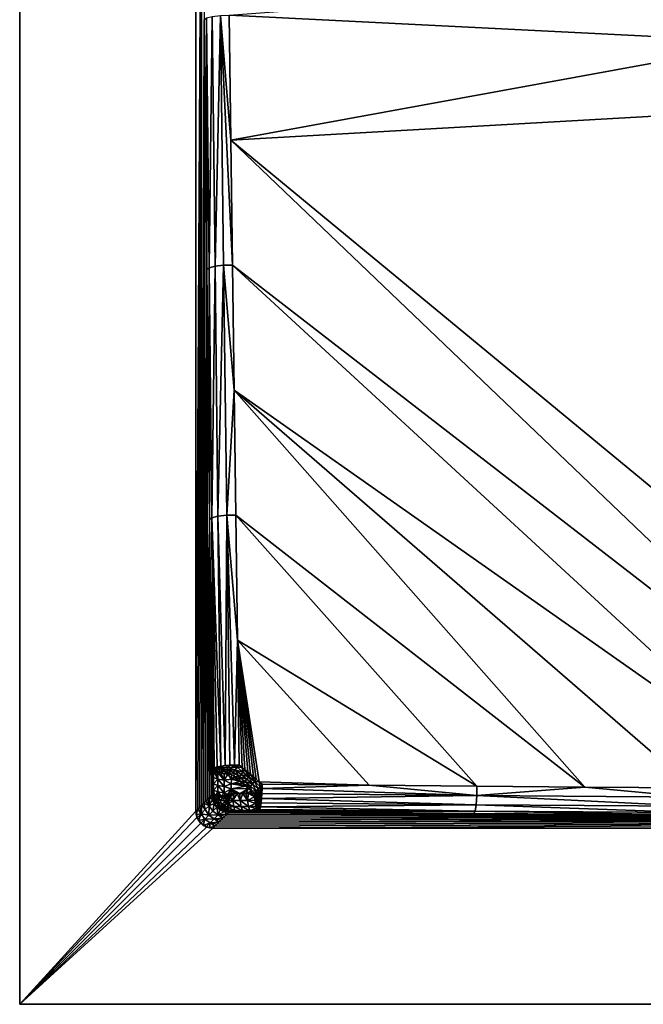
# Model space of a CAD drawing. Header units: millimetres. Extents: x -305 to 305, y -305 to 305.
# Tile 1 of 16: x -305 to -214, y -305 to -161. Entities that reach past the tile are written whole.
import ezdxf

# ---------------------------------------------------------------- set-up
doc = ezdxf.new("R2010")
doc.units = ezdxf.units.MM
doc.header["$MEASUREMENT"] = 0
doc.layers.add('Default', color=7, linetype='Continuous', true_color=0x000000)

msp = doc.modelspace()

# ---------------------------------------------------------------- linework, layer by layer
at = {"layer": 'Default', "color": 18, "true_color": 0x000000}
for points in [[(-304.97, -304.51, 29.84), (-304.97, 305.49, 29.84), (-304.97, 305.49, 19.84), (-304.97, -304.51, 19.84)], [(305.03, 305.49, 29.84), (-304.97, 305.49, 29.84), (-304.97, -304.51, 29.84), (305.03, -304.51, 29.84)], [(-304.97, -304.51, 19.84), (-304.97, 305.49, 19.84), (-279.27, 277.29, 19.84), (-279.27, -276.31, 19.84)], [(-279.27, -276.31, 14.84), (-279.27, 277.29, 15.67), (-279.27, 277.29, 14.84)], [(-279.27, -276.31, 17.34), (-279.27, 277.29, 17.34), (-279.27, 277.29, 16.51)], [(-279.27, 277.29, 18.17), (-279.27, 277.29, 17.34), (-279.27, -276.31, 17.34)], [(-279.27, -276.31, 18.59), (-279.27, 277.29, 19.01), (-279.27, 277.29, 18.17)], [(-279.27, 277.29, 16.51), (-279.27, 277.29, 15.67), (-279.27, -276.31, 16.09)], [(-279.27, -276.31, 17.34), (-279.27, -276.31, 18.59), (-279.27, 277.29, 18.17)], [(-279.27, -276.31, 16.09), (-279.27, -276.31, 17.34), (-279.27, 277.29, 16.51)], [(-279.27, 277.29, 19.84), (-279.27, 277.29, 19.01), (-279.27, -276.31, 19.84)], [(-279.27, -276.31, 19.84), (-279.27, 277.29, 19.01), (-279.27, -276.31, 18.59)], [(-279.27, -276.31, 14.84), (-279.27, -276.31, 16.09), (-279.27, 277.29, 15.67)], [(-279.27, 277.29, 14.84), (-278.41, -122.64, 0.54), (-279.27, -276.31, 14.84)], [(-278.41, -122.64, 0.54), (-278.98, -276.02, 9.94), (-279.27, -276.31, 14.84)], [(-278.68, -275.73, 5.05), (-278.98, -276.02, 9.94), (-278.41, -122.64, 0.54)], [(-278.68, -275.73, 5.05), (-278.41, -122.64, 0.54), (-278.41, -124.32, 0.4)], [(-278.41, -124.32, 0.4), (-278.39, -275.44, 0.15), (-278.68, -275.73, 5.05)], [(-278.41, -124.32, 0.4), (-278.02, -160.79, -6), (-278.39, -275.44, 0.15)], [(-274.36, -160.12, -8.77), (-211.78, -155.4, -4.89), (-195.79, -164.09, -5.46)], [(-278.02, -160.79, -6), (-278.1, -275.15, -4.75), (-278.39, -275.44, 0.15)], [(-278.1, -275.15, -4.75), (-278.02, -160.79, -6), (-277.8, -274.85, -9.64)], [(-277.64, -197.27, -12.37), (-278.02, -160.79, -6), (-277.71, -160.54, -7.08)], [(-277.8, -274.85, -9.64), (-278.02, -160.79, -6), (-277.64, -197.27, -12.37)], [(-277.32, -197.02, -13.47), (-277.71, -160.54, -7.08), (-276.87, -160.31, -8.05)], [(-277.71, -160.54, -7.08), (-277.32, -197.02, -13.47), (-277.64, -197.27, -12.37)], [(-276.87, -160.31, -8.05), (-276.45, -196.79, -14.45), (-277.32, -197.02, -13.47)], [(-276.45, -196.79, -14.45), (-276.87, -160.31, -8.05), (-275.65, -160.16, -8.64)], [(-275.65, -160.16, -8.64), (-275.19, -196.64, -15.04), (-276.45, -196.79, -14.45)], [(-274.12, -178.36, -11.96), (-275.65, -160.16, -8.64), (-274.36, -160.12, -8.77)], [(-275.65, -160.16, -8.64), (-274.12, -178.36, -11.96), (-273.88, -196.6, -15.14)], [(-273.88, -196.6, -15.14), (-275.19, -196.64, -15.04), (-275.65, -160.16, -8.64)], [(-274.12, -178.36, -11.96), (-274.36, -160.12, -8.77), (-195.79, -164.09, -5.46)], [(-179.73, -173.04, -5.99), (-274.12, -178.36, -11.96), (-195.79, -164.09, -5.46)], [(-159.25, -273.2, -17.14), (-274.12, -178.36, -11.96), (-179.73, -173.04, -5.99)], [(-274.12, -178.36, -11.96), (-175.08, -273.11, -18.24), (-273.88, -196.6, -15.14)], [(-159.25, -273.2, -17.14), (-175.08, -273.11, -18.24), (-274.12, -178.36, -11.96)], [(-276.93, -233.5, -19.83), (-277.32, -197.02, -13.47), (-276.45, -196.79, -14.45)], [(-276.45, -196.79, -14.45), (-276.04, -233.27, -20.82), (-276.93, -233.5, -19.83)], [(-276.04, -233.27, -20.82), (-276.45, -196.79, -14.45), (-275.19, -196.64, -15.04)], [(-275.19, -196.64, -15.04), (-274.74, -233.12, -21.4), (-276.04, -233.27, -20.82)], [(-273.64, -214.85, -18.31), (-275.19, -196.64, -15.04), (-273.88, -196.6, -15.14)], [(-273.64, -214.85, -18.31), (-274.74, -233.12, -21.4), (-275.19, -196.64, -15.04)], [(-273.88, -196.6, -15.14), (-175.08, -273.11, -18.24), (-190.91, -273.02, -19.46)], [(-273.64, -214.85, -18.31), (-273.88, -196.6, -15.14), (-190.91, -273.02, -19.46)], [(-277.8, -274.85, -9.64), (-277.64, -197.27, -12.37), (-277.51, -274.56, -14.54)], [(-277.26, -233.76, -18.72), (-277.64, -197.27, -12.37), (-277.32, -197.02, -13.47)], [(-277.51, -274.56, -14.54), (-277.64, -197.27, -12.37), (-277.26, -233.76, -18.72)], [(-277.32, -197.02, -13.47), (-276.93, -233.5, -19.83), (-277.26, -233.76, -18.72)], [(-274.74, -233.12, -21.4), (-273.64, -214.85, -18.31), (-273.4, -233.09, -21.48)], [(-222.48, -272.8, -22.27), (-273.4, -233.09, -21.48), (-273.64, -214.85, -18.31)], [(-273.64, -214.85, -18.31), (-206.71, -272.91, -20.79), (-222.48, -272.8, -22.27)], [(-273.64, -214.85, -18.31), (-190.91, -273.02, -19.46), (-206.71, -272.91, -20.79)], [(-277.22, -274.27, -19.44), (-277.51, -274.56, -14.54), (-277.26, -233.76, -18.72)], [(-277.26, -233.76, -18.72), (-276.93, -233.5, -19.83), (-276.79, -270.12, -25.6)], [(-277.26, -233.76, -18.72), (-276.79, -270.12, -25.6), (-276.89, -270.25, -25.04)], [(-276.9, -271.18, -24.86), (-277.26, -233.76, -18.72), (-276.89, -270.25, -25.04)], [(-276.92, -273.04, -24.51), (-276.93, -273.98, -24.34), (-277.26, -233.76, -18.72)], [(-276.91, -272.11, -24.69), (-276.92, -273.04, -24.51), (-277.26, -233.76, -18.72)], [(-277.22, -274.27, -19.44), (-277.26, -233.76, -18.72), (-276.93, -273.98, -24.34)], [(-276.91, -272.11, -24.69), (-277.26, -233.76, -18.72), (-276.9, -271.18, -24.86)], [(-276.93, -233.5, -19.83), (-276.04, -233.27, -20.82), (-275.62, -269.75, -27.17)], [(-275.62, -269.75, -27.17), (-276.15, -269.86, -26.71), (-276.93, -233.5, -19.83)], [(-276.93, -233.5, -19.83), (-276.15, -269.86, -26.71), (-276.55, -269.99, -26.17)], [(-276.55, -269.99, -26.17), (-276.79, -270.12, -25.6), (-276.93, -233.5, -19.83)], [(-276.04, -233.27, -20.82), (-274.74, -233.12, -21.4), (-274.98, -269.67, -27.52)], [(-276.04, -233.27, -20.82), (-274.98, -269.67, -27.52), (-275.62, -269.75, -27.17)], [(-274.74, -233.12, -21.4), (-274.29, -269.61, -27.74), (-274.98, -269.67, -27.52)], [(-274.74, -233.12, -21.4), (-273.4, -233.09, -21.48), (-273.17, -251.34, -24.63)], [(-273.59, -269.59, -27.82), (-274.29, -269.61, -27.74), (-274.74, -233.12, -21.4)], [(-273.59, -269.59, -27.82), (-274.74, -233.12, -21.4), (-273.17, -251.34, -24.63)], [(-273.17, -251.34, -24.63), (-273.4, -233.09, -21.48), (-238.22, -272.67, -23.91)], [(-238.22, -272.67, -23.91), (-273.4, -233.09, -21.48), (-222.48, -272.8, -22.27)], [(-273.17, -251.34, -24.63), (-272.93, -269.59, -27.78), (-273.59, -269.59, -27.82)], [(-272.09, -270.28, -27.79), (-273.17, -251.34, -24.63), (-271.68, -270.63, -27.79)], [(-272.93, -269.59, -27.78), (-273.17, -251.34, -24.63), (-272.51, -269.94, -27.78)], [(-273.17, -251.34, -24.63), (-270, -272.02, -27.79), (-270.42, -271.67, -27.79)], [(-271.68, -270.63, -27.79), (-273.17, -251.34, -24.63), (-271.26, -270.98, -27.79)], [(-273.17, -251.34, -24.63), (-270.84, -271.32, -27.79), (-271.26, -270.98, -27.79)], [(-273.17, -251.34, -24.63), (-238.22, -272.67, -23.91), (-253.93, -272.52, -25.74)], [(-273.17, -251.34, -24.63), (-253.93, -272.52, -25.74), (-270, -272.02, -27.79)], [(-270.84, -271.32, -27.79), (-273.17, -251.34, -24.63), (-270.42, -271.67, -27.79)], [(-273.17, -251.34, -24.63), (-272.09, -270.28, -27.79), (-272.51, -269.94, -27.78)], [(-276.79, -270.12, -25.6), (-276.59, -270.12, -26.1), (-276.89, -270.25, -25.04)], [(-276.89, -270.25, -25.04), (-276.59, -270.12, -26.1), (-276.59, -270.26, -26.1)], [(-276.59, -270.12, -26.1), (-276.79, -270.12, -25.6), (-276.55, -269.99, -26.17)], [(-276.59, -270.12, -26.1), (-276.15, -269.86, -26.71), (-275.81, -270.01, -27.05)], [(-276.15, -269.86, -26.71), (-276.59, -270.12, -26.1), (-276.55, -269.99, -26.17)], [(-276.59, -270.26, -26.1), (-276.59, -270.12, -26.1), (-275.81, -270.01, -27.05)], [(-275.81, -270.01, -27.05), (-275.81, -270.26, -27.06), (-276.59, -270.26, -26.1)], [(-275.81, -270.01, -27.05), (-276.15, -269.86, -26.71), (-275.62, -269.75, -27.17)], [(-274.98, -269.67, -27.52), (-274.68, -269.95, -27.67), (-275.81, -270.01, -27.05)], [(-275.62, -269.75, -27.17), (-274.98, -269.67, -27.52), (-275.81, -270.01, -27.05)], [(-275.81, -270.26, -27.06), (-275.81, -270.01, -27.05), (-274.68, -269.95, -27.67)], [(-274.68, -269.95, -27.67), (-274.68, -270.27, -27.68), (-275.81, -270.26, -27.06)], [(-274.29, -269.61, -27.74), (-274.68, -269.95, -27.67), (-274.98, -269.67, -27.52)], [(-273.21, -269.92, -27.86), (-274.68, -269.95, -27.67), (-274.29, -269.61, -27.74)], [(-273.49, -270.27, -27.88), (-274.68, -269.95, -27.67), (-273.21, -269.92, -27.86)], [(-274.68, -270.27, -27.68), (-274.68, -269.95, -27.67), (-273.49, -270.27, -27.88)], [(-273.59, -269.59, -27.82), (-273.21, -269.92, -27.86), (-274.29, -269.61, -27.74)], [(-272.93, -269.59, -27.78), (-273.21, -269.92, -27.86), (-273.59, -269.59, -27.82)], [(-273.49, -270.27, -27.88), (-273.21, -269.92, -27.86), (-272.37, -270.62, -27.86)], [(-273.21, -269.92, -27.86), (-272.93, -269.59, -27.78), (-272.51, -269.94, -27.78)], [(-272.51, -269.94, -27.78), (-272.37, -270.62, -27.86), (-273.21, -269.92, -27.86)], [(-272.09, -270.28, -27.79), (-272.37, -270.62, -27.86), (-272.51, -269.94, -27.78)], [(-276.67, -272.34, -25.62), (-276.91, -272.11, -24.69), (-276.9, -271.18, -24.86)], [(-276.9, -271.18, -24.86), (-276.89, -270.25, -25.04), (-276.81, -270.36, -25.5)], [(-276.81, -270.36, -25.5), (-276.66, -271.41, -25.79), (-276.9, -271.18, -24.86)], [(-276.9, -271.18, -24.86), (-276.66, -271.41, -25.79), (-276.67, -272.34, -25.62)], [(-276.59, -270.4, -26.1), (-276.81, -270.36, -25.5), (-276.89, -270.25, -25.04)], [(-276.59, -270.4, -26.1), (-276.89, -270.25, -25.04), (-276.59, -270.26, -26.1)], [(-276.66, -271.41, -25.79), (-276.81, -270.36, -25.5), (-276.65, -270.48, -25.97)], [(-276.59, -270.4, -26.1), (-276.65, -270.48, -25.97), (-276.81, -270.36, -25.5)], [(-276.67, -272.34, -25.62), (-276.66, -271.41, -25.79), (-276.04, -271.63, -26.66)], [(-276.04, -271.63, -26.66), (-276.05, -272.56, -26.48), (-276.67, -272.34, -25.62)], [(-276.04, -271.63, -26.66), (-276.66, -271.41, -25.79), (-276.65, -270.48, -25.97)], [(-276.38, -270.59, -26.42), (-276.65, -270.48, -25.97), (-276.59, -270.4, -26.1)], [(-276.65, -270.48, -25.97), (-276.38, -270.59, -26.42), (-276.04, -271.63, -26.66)], [(-276.59, -270.4, -26.1), (-276.59, -270.26, -26.1), (-275.81, -270.26, -27.06)], [(-275.81, -270.26, -27.06), (-275.81, -270.51, -27.05), (-276.59, -270.4, -26.1)], [(-276.59, -270.4, -26.1), (-275.81, -270.51, -27.05), (-276.38, -270.59, -26.42)], [(-276.03, -270.69, -26.83), (-276.38, -270.59, -26.42), (-275.81, -270.51, -27.05)], [(-276.03, -270.69, -26.83), (-276.04, -271.63, -26.66), (-276.38, -270.59, -26.42)], [(-275.12, -272.72, -27.11), (-276.05, -272.56, -26.48), (-276.04, -271.63, -26.66)], [(-275.11, -271.79, -27.28), (-276.04, -271.63, -26.66), (-276.03, -270.69, -26.83)], [(-276.04, -271.63, -26.66), (-275.11, -271.79, -27.28), (-275.12, -272.72, -27.11)], [(-275.59, -270.78, -27.18), (-276.03, -270.69, -26.83), (-275.81, -270.51, -27.05)], [(-276.03, -270.69, -26.83), (-275.59, -270.78, -27.18), (-275.11, -271.79, -27.28)], [(-274.68, -270.27, -27.68), (-275.81, -270.51, -27.05), (-275.81, -270.26, -27.06)], [(-275.81, -270.51, -27.05), (-274.68, -270.27, -27.68), (-274.68, -270.59, -27.67)], [(-274.68, -270.59, -27.67), (-275.1, -270.86, -27.46), (-275.81, -270.51, -27.05)], [(-275.1, -270.86, -27.46), (-275.59, -270.78, -27.18), (-275.81, -270.51, -27.05)], [(-275.11, -271.79, -27.28), (-275.59, -270.78, -27.18), (-275.1, -270.86, -27.46)], [(-275.11, -271.79, -27.28), (-275.1, -270.86, -27.46), (-274.58, -270.91, -27.66)], [(-274.06, -271.64, -27.64), (-275.11, -271.79, -27.28), (-274.58, -270.91, -27.66)], [(-274.58, -270.91, -27.66), (-275.1, -270.86, -27.46), (-274.68, -270.59, -27.67)], [(-274.68, -270.27, -27.68), (-273.49, -270.27, -27.88), (-273.77, -270.61, -27.85)], [(-273.77, -270.61, -27.85), (-274.68, -270.59, -27.67), (-274.68, -270.27, -27.68)], [(-274.58, -270.91, -27.66), (-274.68, -270.59, -27.67), (-274.05, -270.94, -27.77)], [(-273.77, -270.61, -27.85), (-274.05, -270.94, -27.77), (-274.68, -270.59, -27.67)], [(-274.06, -271.64, -27.64), (-274.58, -270.91, -27.66), (-274.05, -270.94, -27.77)], [(-274.06, -271.64, -27.64), (-274.05, -270.94, -27.77), (-273.63, -271.29, -27.77)], [(-273.63, -271.29, -27.77), (-273.21, -271.64, -27.77), (-274.06, -271.64, -27.64)], [(-273.77, -270.61, -27.85), (-273.63, -271.29, -27.77), (-274.05, -270.94, -27.77)], [(-272.94, -271.3, -27.85), (-273.77, -270.61, -27.85), (-273.49, -270.27, -27.88)], [(-273.63, -271.29, -27.77), (-273.77, -270.61, -27.85), (-272.94, -271.3, -27.85)], [(-272.94, -271.3, -27.85), (-273.21, -271.64, -27.77), (-273.63, -271.29, -27.77)], [(-273.49, -270.27, -27.88), (-272.65, -270.96, -27.88), (-272.94, -271.3, -27.85)], [(-272.37, -270.62, -27.86), (-272.65, -270.96, -27.88), (-273.49, -270.27, -27.88)], [(-272.94, -271.3, -27.85), (-272.79, -271.98, -27.77), (-273.21, -271.64, -27.77)], [(-272.94, -271.3, -27.85), (-272.65, -270.96, -27.88), (-271.82, -271.65, -27.88)], [(-271.82, -271.65, -27.88), (-272.1, -271.99, -27.85), (-272.94, -271.3, -27.85)], [(-272.79, -271.98, -27.77), (-272.94, -271.3, -27.85), (-272.1, -271.99, -27.85)], [(-272.65, -270.96, -27.88), (-272.37, -270.62, -27.86), (-271.53, -271.31, -27.86)], [(-271.53, -271.31, -27.86), (-271.82, -271.65, -27.88), (-272.65, -270.96, -27.88)], [(-271.53, -271.31, -27.86), (-272.37, -270.62, -27.86), (-272.09, -270.28, -27.79)], [(-272.09, -270.28, -27.79), (-271.68, -270.63, -27.79), (-271.53, -271.31, -27.86)], [(-270.98, -272.35, -27.88), (-271.82, -271.65, -27.88), (-271.53, -271.31, -27.86)], [(-271.26, -270.98, -27.79), (-271.53, -271.31, -27.86), (-271.68, -270.63, -27.79)], [(-270.7, -272, -27.86), (-271.53, -271.31, -27.86), (-271.26, -270.98, -27.79)], [(-271.53, -271.31, -27.86), (-270.7, -272, -27.86), (-270.98, -272.35, -27.88)], [(-271.26, -270.98, -27.79), (-270.84, -271.32, -27.79), (-270.7, -272, -27.86)], [(-270.42, -271.67, -27.79), (-270.7, -272, -27.86), (-270.84, -271.32, -27.79)], [(-276.92, -273.04, -24.51), (-276.86, -274.05, -24.77), (-276.93, -273.98, -24.34)], [(-276.92, -273.04, -24.51), (-276.91, -272.11, -24.69), (-276.67, -272.34, -25.62)], [(-276.67, -272.34, -25.62), (-276.68, -273.27, -25.44), (-276.92, -273.04, -24.51)], [(-276.92, -273.04, -24.51), (-276.68, -273.27, -25.44), (-276.86, -274.05, -24.77)], [(-276.68, -273.27, -25.44), (-276.67, -272.34, -25.62), (-276.05, -272.56, -26.48)], [(-276.05, -272.56, -26.48), (-276.06, -273.49, -26.31), (-276.68, -273.27, -25.44)], [(-275.13, -273.65, -26.94), (-276.06, -273.49, -26.31), (-276.05, -272.56, -26.48)], [(-276.05, -272.56, -26.48), (-275.12, -272.72, -27.11), (-275.13, -273.65, -26.94)], [(-275.12, -272.72, -27.11), (-274.07, -273.05, -27.38), (-275.13, -273.65, -26.94)], [(-275.13, -273.65, -26.94), (-274.07, -273.05, -27.38), (-274.57, -273.89, -27.11)], [(-274.07, -272.34, -27.51), (-275.12, -272.72, -27.11), (-275.11, -271.79, -27.28)], [(-274.07, -273.05, -27.38), (-275.12, -272.72, -27.11), (-274.07, -272.34, -27.51)], [(-275.11, -271.79, -27.28), (-274.06, -271.64, -27.64), (-274.07, -272.34, -27.51)], [(-274.07, -273.05, -27.38), (-274.09, -273.75, -27.24), (-274.57, -273.89, -27.11)], [(-274.08, -273.75, -27.25), (-274.09, -273.75, -27.24), (-274.07, -273.05, -27.38)], [(-274.08, -273.75, -27.25), (-274.07, -273.05, -27.38), (-273.66, -273.74, -27.31)], [(-274.06, -271.64, -27.64), (-272.79, -271.98, -27.77), (-274.07, -272.34, -27.51)], [(-274.07, -272.34, -27.51), (-272.79, -271.98, -27.77), (-272.37, -272.33, -27.77)], [(-271.96, -272.68, -27.77), (-274.07, -272.34, -27.51), (-272.37, -272.33, -27.77)], [(-274.07, -272.34, -27.51), (-271.96, -272.68, -27.77), (-274.07, -273.05, -27.38)], [(-271.54, -273.02, -27.77), (-274.07, -273.05, -27.38), (-271.96, -272.68, -27.77)], [(-274.07, -273.05, -27.38), (-271.54, -273.02, -27.77), (-272.81, -273.73, -27.44)], [(-272.81, -273.73, -27.44), (-273.23, -273.74, -27.38), (-274.07, -273.05, -27.38)], [(-274.07, -273.05, -27.38), (-273.23, -273.74, -27.38), (-273.66, -273.74, -27.31)], [(-272.79, -271.98, -27.77), (-274.06, -271.64, -27.64), (-273.21, -271.64, -27.77)], [(-272.39, -273.73, -27.51), (-272.81, -273.73, -27.44), (-271.54, -273.02, -27.77)], [(-272.37, -272.33, -27.77), (-272.79, -271.98, -27.77), (-272.1, -271.99, -27.85)], [(-271.54, -273.02, -27.77), (-271.97, -273.73, -27.58), (-272.39, -273.73, -27.51)], [(-272.37, -272.33, -27.77), (-272.1, -271.99, -27.85), (-271.26, -272.69, -27.85)], [(-271.26, -272.69, -27.85), (-271.96, -272.68, -27.77), (-272.37, -272.33, -27.77)], [(-272.1, -271.99, -27.85), (-271.82, -271.65, -27.88), (-270.98, -272.35, -27.88)], [(-270.98, -272.35, -27.88), (-271.26, -272.69, -27.85), (-272.1, -271.99, -27.85)], [(-271.97, -273.73, -27.58), (-271.54, -273.02, -27.77), (-271.12, -273.37, -27.77)], [(-271.26, -272.69, -27.85), (-271.54, -273.02, -27.77), (-271.96, -272.68, -27.77)], [(-271.12, -273.37, -27.77), (-271.54, -273.02, -27.77), (-271.26, -272.69, -27.85)], [(-270.42, -273.38, -27.85), (-271.26, -272.69, -27.85), (-270.98, -272.35, -27.88)], [(-271.26, -272.69, -27.85), (-270.42, -273.38, -27.85), (-271.12, -273.37, -27.77)], [(-270.14, -273.04, -27.88), (-270.98, -272.35, -27.88), (-270.7, -272, -27.86)], [(-270.98, -272.35, -27.88), (-270.14, -273.04, -27.88), (-270.42, -273.38, -27.85)], [(-270, -272.02, -27.79), (-270.7, -272, -27.86), (-270.42, -271.67, -27.79)], [(-270.7, -272, -27.86), (-269.86, -272.7, -27.86), (-270.14, -273.04, -27.88)], [(-270.7, -272, -27.86), (-270, -272.02, -27.79), (-269.86, -272.7, -27.86)], [(-270.42, -273.38, -27.85), (-270.14, -273.04, -27.88), (-270.14, -274.23, -27.69)], [(-269.86, -272.7, -27.86), (-269.86, -274.22, -27.68), (-270.14, -273.04, -27.88)], [(-270.14, -273.04, -27.88), (-269.86, -274.22, -27.68), (-270.14, -274.23, -27.69)], [(-270, -272.02, -27.79), (-253.93, -272.52, -25.74), (-269.58, -272.37, -27.79)], [(-270, -272.02, -27.79), (-269.58, -272.37, -27.79), (-269.86, -272.7, -27.86)], [(-269.58, -272.37, -27.79), (-269.58, -273.03, -27.84), (-269.86, -272.7, -27.86)], [(-269.6, -273.75, -27.78), (-269.86, -274.22, -27.68), (-269.86, -272.7, -27.86)], [(-269.86, -272.7, -27.86), (-269.58, -273.03, -27.84), (-269.6, -273.75, -27.78)], [(-269.6, -273.75, -27.78), (-269.58, -273.03, -27.84), (-238.24, -274.03, -23.87)], [(-269.58, -273.03, -27.84), (-269.58, -272.37, -27.79), (-253.93, -272.52, -25.74)], [(-253.93, -272.52, -25.74), (-238.24, -274.03, -23.87), (-269.58, -273.03, -27.84)], [(-238.24, -274.03, -23.87), (-253.93, -272.52, -25.74), (-238.22, -272.67, -23.91)], [(-238.24, -274.03, -23.87), (-238.22, -272.67, -23.91), (-222.48, -272.8, -22.27)], [(-238.24, -274.03, -23.87), (-222.48, -272.8, -22.27), (-206.72, -274.27, -20.74)], [(-206.72, -274.27, -20.74), (-222.48, -272.8, -22.27), (-206.71, -272.91, -20.79)], [(-277.32, -275.52, -14.58), (-277.51, -274.56, -14.54), (-277.22, -274.27, -19.44)], [(-277.32, -275.52, -14.58), (-277.22, -274.27, -19.44), (-276.84, -274.62, -24.37)], [(-276.84, -274.62, -24.37), (-277.22, -274.27, -19.44), (-276.93, -273.98, -24.34)], [(-276.75, -274.83, -24.59), (-276.93, -273.98, -24.34), (-276.86, -274.05, -24.77)], [(-276.77, -274.81, -24.49), (-276.84, -274.62, -24.37), (-276.93, -273.98, -24.34)], [(-276.93, -273.98, -24.34), (-276.75, -274.83, -24.59), (-276.77, -274.81, -24.49)], [(-276.86, -274.05, -24.77), (-276.68, -273.27, -25.44), (-276.67, -274.14, -25.32)], [(-276.75, -274.83, -24.59), (-276.86, -274.05, -24.77), (-276.72, -274.84, -24.7)], [(-276.8, -274.52, -24.79), (-276.86, -274.05, -24.77), (-276.59, -274.45, -25.39)], [(-276.67, -274.14, -25.32), (-276.59, -274.45, -25.39), (-276.86, -274.05, -24.77)], [(-276.86, -274.05, -24.77), (-276.8, -274.52, -24.79), (-276.72, -274.84, -24.7)], [(-276.64, -274.97, -24.78), (-276.8, -274.52, -24.79), (-276.59, -274.45, -25.39)], [(-276.48, -274.17, -25.66), (-276.68, -273.27, -25.44), (-276.06, -273.49, -26.31)], [(-276.67, -274.14, -25.32), (-276.68, -273.27, -25.44), (-276.48, -274.17, -25.66)], [(-276.67, -274.14, -25.32), (-276.48, -274.17, -25.66), (-276.39, -274.43, -25.73)], [(-276.39, -274.43, -25.73), (-276.59, -274.45, -25.39), (-276.67, -274.14, -25.32)], [(-276.34, -275.01, -25.46), (-276.64, -274.97, -24.78), (-276.59, -274.45, -25.39)], [(-276.59, -274.45, -25.39), (-276.39, -274.43, -25.73), (-276.13, -274.91, -25.82)], [(-276.13, -274.91, -25.82), (-276.34, -275.01, -25.46), (-276.59, -274.45, -25.39)], [(-276.48, -274.17, -25.66), (-276.06, -273.49, -26.31), (-276.15, -274.18, -26.09)], [(-276.15, -274.18, -26.09), (-276.39, -274.43, -25.73), (-276.48, -274.17, -25.66)], [(-276.39, -274.43, -25.73), (-276.15, -274.18, -26.09), (-275.8, -274.75, -26.23)], [(-276.13, -274.91, -25.82), (-276.39, -274.43, -25.73), (-275.8, -274.75, -26.23)], [(-276.06, -273.49, -26.31), (-275.85, -274.17, -26.38), (-276.15, -274.18, -26.09)], [(-275.8, -274.75, -26.23), (-276.15, -274.18, -26.09), (-275.85, -274.17, -26.38)], [(-275.85, -274.17, -26.38), (-276.06, -273.49, -26.31), (-275.57, -274.13, -26.6)], [(-276.06, -273.49, -26.31), (-275.13, -273.65, -26.94), (-275.57, -274.13, -26.6)], [(-275.3, -274.48, -26.67), (-275.85, -274.17, -26.38), (-275.57, -274.13, -26.6)], [(-275.8, -274.75, -26.23), (-275.85, -274.17, -26.38), (-275.3, -274.48, -26.67)], [(-275.8, -274.75, -26.23), (-275.3, -274.48, -26.67), (-274.99, -274.81, -26.67)], [(-275.13, -273.65, -26.94), (-275.05, -274.02, -26.91), (-275.57, -274.13, -26.6)], [(-275.57, -274.13, -26.6), (-275.05, -274.02, -26.91), (-274.87, -274.23, -26.93)], [(-274.87, -274.23, -26.93), (-275.3, -274.48, -26.67), (-275.57, -274.13, -26.6)], [(-275.3, -274.48, -26.67), (-274.87, -274.23, -26.93), (-274.67, -274.43, -26.93)], [(-274.67, -274.43, -26.93), (-274.99, -274.81, -26.67), (-275.3, -274.48, -26.67)], [(-275.05, -274.02, -26.91), (-275.13, -273.65, -26.94), (-274.57, -273.89, -27.11)], [(-275.05, -274.02, -26.91), (-274.57, -273.89, -27.11), (-274.47, -273.99, -27.12)], [(-274.47, -273.99, -27.12), (-274.87, -274.23, -26.93), (-275.05, -274.02, -26.91)], [(-274.74, -275.03, -26.63), (-274.99, -274.81, -26.67), (-274.67, -274.43, -26.93)], [(-274.87, -274.23, -26.93), (-274.47, -273.99, -27.12), (-274.38, -274.09, -27.11)], [(-274.38, -274.09, -27.11), (-274.67, -274.43, -26.93), (-274.87, -274.23, -26.93)], [(-274.67, -274.43, -26.93), (-274.52, -274.58, -26.91), (-274.74, -275.03, -26.63)], [(-274.52, -274.58, -26.91), (-274.67, -274.43, -26.93), (-274.38, -274.09, -27.11)], [(-274.09, -273.75, -27.24), (-274.57, -273.89, -27.11), (-274.09, -273.75, -27.24)], [(-274.47, -273.99, -27.12), (-274.57, -273.89, -27.11), (-274.09, -273.75, -27.24)], [(-274.38, -274.09, -27.11), (-274.31, -274.16, -27.11), (-274.52, -274.58, -26.91)], [(-274.37, -274.71, -26.88), (-274.52, -274.58, -26.91), (-274.31, -274.16, -27.11)], [(-274.47, -273.99, -27.12), (-274.09, -273.75, -27.24), (-274.09, -273.76, -27.24)], [(-274.09, -273.75, -27.24), (-274.47, -273.99, -27.12), (-274.09, -273.75, -27.24)], [(-274.09, -273.76, -27.24), (-274.38, -274.09, -27.11), (-274.47, -273.99, -27.12)], [(-274.09, -273.76, -27.24), (-274.31, -274.16, -27.11), (-274.38, -274.09, -27.11)], [(-274.38, -274.09, -27.11), (-274.09, -273.76, -27.24), (-274.09, -273.76, -27.24)], [(-274.31, -274.16, -27.11), (-274.23, -274.23, -27.1), (-274.37, -274.71, -26.88)], [(-273.85, -274.76, -26.94), (-274.37, -274.71, -26.88), (-274.23, -274.23, -27.1)], [(-274.23, -274.23, -27.1), (-274.31, -274.16, -27.11), (-274.08, -273.76, -27.24)], [(-274.31, -274.16, -27.11), (-274.09, -273.76, -27.24), (-274.08, -273.76, -27.24)], [(-274.23, -274.23, -27.1), (-273.66, -273.74, -27.31), (-273.85, -274.76, -26.94)], [(-274.08, -273.76, -27.24), (-273.66, -273.74, -27.31), (-274.23, -274.23, -27.1)], [(-274.08, -273.76, -27.24), (-274.08, -273.76, -27.24), (-274.23, -274.23, -27.1)], [(-274.08, -273.75, -27.25), (-274.09, -273.76, -27.24), (-274.09, -273.76, -27.24)], [(-274.08, -273.75, -27.25), (-274.09, -273.76, -27.24), (-274.09, -273.75, -27.24)], [(-274.09, -273.75, -27.24), (-274.09, -273.75, -27.24), (-274.08, -273.75, -27.25)], [(-274.09, -273.75, -27.24), (-274.08, -273.75, -27.25), (-274.09, -273.75, -27.24)], [(-274.09, -273.76, -27.24), (-274.08, -273.75, -27.25), (-274.08, -273.76, -27.24)], [(-273.66, -273.74, -27.31), (-274.08, -273.76, -27.24), (-274.08, -273.75, -27.25)], [(-274.08, -273.76, -27.24), (-274.08, -273.75, -27.25), (-274.08, -273.76, -27.24)], [(-272.77, -274.75, -27.1), (-273.85, -274.76, -26.94), (-273.23, -273.74, -27.38)], [(-273.66, -273.74, -27.31), (-273.23, -273.74, -27.38), (-273.85, -274.76, -26.94)], [(-272.81, -273.73, -27.44), (-272.77, -274.75, -27.1), (-273.23, -273.74, -27.38)], [(-272.39, -273.73, -27.51), (-272.77, -274.75, -27.1), (-272.81, -273.73, -27.44)], [(-271.7, -274.74, -27.27), (-272.77, -274.75, -27.1), (-272.39, -273.73, -27.51)], [(-271.7, -274.74, -27.27), (-272.39, -273.73, -27.51), (-271.97, -273.73, -27.58)], [(-271.12, -273.37, -27.77), (-271.54, -273.72, -27.64), (-271.97, -273.73, -27.58)], [(-271.97, -273.73, -27.58), (-271.54, -273.72, -27.64), (-271.7, -274.74, -27.27)], [(-271.7, -274.74, -27.27), (-271.54, -273.72, -27.64), (-270.67, -274.23, -27.64)], [(-271.7, -274.74, -27.27), (-270.67, -274.23, -27.64), (-270.62, -274.73, -27.44)], [(-271.12, -273.72, -27.71), (-271.54, -273.72, -27.64), (-271.12, -273.37, -27.77)], [(-271.12, -273.72, -27.71), (-270.67, -274.23, -27.64), (-271.54, -273.72, -27.64)], [(-271.12, -273.72, -27.71), (-271.12, -273.37, -27.77), (-270.7, -273.72, -27.77)], [(-270.42, -273.38, -27.85), (-270.7, -273.72, -27.77), (-271.12, -273.37, -27.77)], [(-271.12, -273.72, -27.71), (-270.7, -273.72, -27.77), (-270.67, -274.23, -27.64)], [(-270.7, -273.72, -27.77), (-270.42, -273.38, -27.85), (-270.42, -274.22, -27.68)], [(-270.67, -274.23, -27.64), (-270.7, -273.72, -27.77), (-270.42, -274.22, -27.68)], [(-270.42, -274.22, -27.68), (-270.62, -274.73, -27.44), (-270.67, -274.23, -27.64)], [(-270.62, -274.73, -27.44), (-270.42, -274.22, -27.68), (-270.56, -275.2, -27.16)], [(-270.56, -275.2, -27.16), (-270.42, -274.22, -27.68), (-270.42, -275.35, -27.06)], [(-270.14, -274.23, -27.69), (-270.42, -274.22, -27.68), (-270.42, -273.38, -27.85)], [(-270.42, -274.22, -27.68), (-270.14, -274.23, -27.69), (-270.14, -275.36, -27.07)], [(-270.14, -275.36, -27.07), (-270.42, -275.35, -27.06), (-270.42, -274.22, -27.68)], [(-270.14, -275.36, -27.07), (-270.14, -274.23, -27.69), (-269.86, -274.22, -27.68)], [(-269.86, -274.22, -27.68), (-269.86, -275.35, -27.06), (-270.14, -275.36, -27.07)], [(-269.64, -274.46, -27.57), (-269.86, -274.22, -27.68), (-269.6, -273.75, -27.78)], [(-269.86, -274.22, -27.68), (-269.64, -274.46, -27.57), (-269.71, -275.12, -27.22)], [(-269.71, -275.12, -27.22), (-269.86, -275.35, -27.06), (-269.86, -274.22, -27.68)], [(-238.33, -275.38, -23.3), (-269.71, -275.12, -27.22), (-269.64, -274.46, -27.57)], [(-238.24, -274.03, -23.87), (-269.64, -274.46, -27.57), (-269.6, -273.75, -27.78)], [(-238.33, -275.38, -23.3), (-269.64, -274.46, -27.57), (-238.24, -274.03, -23.87)], [(-206.8, -275.59, -20.16), (-238.33, -275.38, -23.3), (-238.24, -274.03, -23.87)], [(-238.24, -274.03, -23.87), (-206.72, -274.27, -20.74), (-206.8, -275.59, -20.16)], [(-278.98, -276.02, 9.94), (-278.68, -275.73, 5.05), (-278.49, -276.69, 5.02)], [(-278.68, -275.73, 5.05), (-278.39, -275.44, 0.15), (-278.49, -276.69, 5.02)], [(-277.91, -276.1, -4.78), (-278.49, -276.69, 5.02), (-278.39, -275.44, 0.15)], [(-278.1, -275.15, -4.75), (-277.91, -276.1, -4.78), (-278.39, -275.44, 0.15)], [(-278.1, -275.15, -4.75), (-277.8, -274.85, -9.64), (-277.32, -275.52, -14.58)], [(-277.32, -275.52, -14.58), (-277.91, -276.1, -4.78), (-278.1, -275.15, -4.75)], [(-277.36, -276.91, -4.79), (-277.91, -276.1, -4.78), (-277.32, -275.52, -14.58)], [(-277.32, -275.52, -14.58), (-277.8, -274.85, -9.64), (-277.51, -274.56, -14.54)], [(-277.32, -275.52, -14.58), (-276.78, -276.32, -14.6), (-277.36, -276.91, -4.79)], [(-276.84, -274.62, -24.37), (-276.59, -275.22, -24.39), (-277.32, -275.52, -14.58)], [(-276.78, -276.32, -14.6), (-277.32, -275.52, -14.58), (-276.59, -275.22, -24.39)], [(-276.36, -275.54, -24.49), (-276.59, -275.22, -24.39), (-276.84, -274.62, -24.37)], [(-276.84, -274.62, -24.37), (-276.77, -274.81, -24.49), (-276.36, -275.54, -24.49)], [(-276.8, -274.52, -24.79), (-276.64, -274.97, -24.78), (-276.72, -274.84, -24.7)], [(-276.59, -275.22, -24.39), (-276.19, -275.74, -24.4), (-276.78, -276.32, -14.6)], [(-275.97, -276.87, -14.58), (-276.78, -276.32, -14.6), (-276.19, -275.74, -24.4)], [(-276.36, -275.54, -24.49), (-276.77, -274.81, -24.49), (-276.75, -274.83, -24.59)], [(-276.34, -275.54, -24.58), (-276.75, -274.83, -24.59), (-276.72, -274.84, -24.7)], [(-276.75, -274.83, -24.59), (-276.34, -275.54, -24.58), (-276.36, -275.54, -24.49)], [(-276.72, -274.84, -24.7), (-276.32, -275.55, -24.66), (-276.34, -275.54, -24.58)], [(-276.41, -275.39, -24.75), (-276.32, -275.55, -24.66), (-276.72, -274.84, -24.7)], [(-276.64, -274.97, -24.78), (-276.41, -275.39, -24.75), (-276.72, -274.84, -24.7)], [(-276.41, -275.39, -24.75), (-276.64, -274.97, -24.78), (-276.34, -275.01, -25.46)], [(-276.19, -275.74, -24.4), (-276.59, -275.22, -24.39), (-276.36, -275.54, -24.49)], [(-276.34, -275.01, -25.46), (-275.74, -275.73, -25.43), (-276.41, -275.39, -24.75)], [(-276.11, -275.75, -24.71), (-276.41, -275.39, -24.75), (-275.74, -275.73, -25.43)], [(-276.32, -275.55, -24.66), (-276.41, -275.39, -24.75), (-276.11, -275.75, -24.71)], [(-275.5, -276.22, -24.44), (-276.36, -275.54, -24.49), (-276.34, -275.54, -24.58)], [(-276.19, -275.74, -24.4), (-276.36, -275.54, -24.49), (-275.5, -276.22, -24.44)], [(-276.34, -275.01, -25.46), (-276.13, -274.91, -25.82), (-275.59, -275.54, -25.81)], [(-275.59, -275.54, -25.81), (-275.74, -275.73, -25.43), (-276.34, -275.01, -25.46)], [(-276.34, -275.54, -24.58), (-275.49, -276.22, -24.49), (-275.5, -276.22, -24.44)], [(-275.49, -276.22, -24.49), (-276.34, -275.54, -24.58), (-276.32, -275.55, -24.66)], [(-276.11, -275.75, -24.71), (-275.75, -276.05, -24.64), (-276.32, -275.55, -24.66)], [(-275.75, -276.05, -24.64), (-275.47, -276.22, -24.54), (-276.32, -275.55, -24.66)], [(-276.32, -275.55, -24.66), (-275.47, -276.22, -24.54), (-275.49, -276.22, -24.49)], [(-276.19, -275.74, -24.4), (-275.68, -276.14, -24.39), (-275.97, -276.87, -14.58)], [(-275.5, -276.22, -24.44), (-275.68, -276.14, -24.39), (-276.19, -275.74, -24.4)], [(-276.13, -274.91, -25.82), (-275.8, -274.75, -26.23), (-275.36, -275.25, -26.24)], [(-275.36, -275.25, -26.24), (-275.59, -275.54, -25.81), (-276.13, -274.91, -25.82)], [(-276.11, -275.75, -24.71), (-275.74, -275.73, -25.43), (-275.75, -276.05, -24.64)], [(-274.99, -274.81, -26.67), (-275.36, -275.25, -26.24), (-275.8, -274.75, -26.23)], [(-275.75, -276.05, -24.64), (-275.74, -275.73, -25.43), (-275.16, -276.12, -25.3)], [(-275.16, -276.12, -25.3), (-275.74, -275.73, -25.43), (-275.59, -275.54, -25.81)], [(-275.09, -275.9, -25.7), (-275.59, -275.54, -25.81), (-275.36, -275.25, -26.24)], [(-275.59, -275.54, -25.81), (-275.09, -275.9, -25.7), (-275.16, -276.12, -25.3)], [(-274.97, -275.56, -26.15), (-275.36, -275.25, -26.24), (-274.99, -274.81, -26.67)], [(-275.36, -275.25, -26.24), (-274.97, -275.56, -26.15), (-275.09, -275.9, -25.7)], [(-274.82, -276.25, -25.2), (-275.16, -276.12, -25.3), (-275.09, -275.9, -25.7)], [(-274.8, -276.05, -25.6), (-275.09, -275.9, -25.7), (-274.97, -275.56, -26.15)], [(-275.09, -275.9, -25.7), (-274.8, -276.05, -25.6), (-274.82, -276.25, -25.2)], [(-274.99, -274.81, -26.67), (-274.74, -275.03, -26.63), (-274.97, -275.56, -26.15)], [(-274.55, -275.8, -26), (-274.97, -275.56, -26.15), (-274.74, -275.03, -26.63)], [(-274.55, -275.8, -26), (-274.8, -276.05, -25.6), (-274.97, -275.56, -26.15)], [(-274.55, -276.14, -25.5), (-274.8, -276.05, -25.6), (-274.55, -275.8, -26)], [(-274.48, -275.23, -26.55), (-274.74, -275.03, -26.63), (-274.52, -274.58, -26.91)], [(-274.74, -275.03, -26.63), (-274.48, -275.23, -26.55), (-274.52, -275.5, -26.32)], [(-274.74, -275.03, -26.63), (-274.52, -275.5, -26.32), (-274.55, -275.8, -26)], [(-274.52, -275.5, -26.32), (-273.72, -275.64, -26.3), (-274.55, -275.8, -26)], [(-274.55, -275.8, -26), (-273.72, -275.64, -26.3), (-273.54, -276.23, -25.45)], [(-274.55, -275.8, -26), (-273.54, -276.23, -25.45), (-274.55, -276.14, -25.5)], [(-274.52, -274.58, -26.91), (-274.37, -274.71, -26.88), (-274.48, -275.23, -26.55)], [(-274.52, -275.5, -26.32), (-274.48, -275.23, -26.55), (-273.72, -275.64, -26.3)], [(-274.37, -274.71, -26.88), (-273.85, -274.76, -26.94), (-274.48, -275.23, -26.55)], [(-273.85, -274.76, -26.94), (-273.72, -275.64, -26.3), (-274.48, -275.23, -26.55)], [(-273.85, -274.76, -26.94), (-272.77, -274.75, -27.1), (-272.64, -275.63, -26.47)], [(-272.64, -275.63, -26.47), (-273.72, -275.64, -26.3), (-273.85, -274.76, -26.94)], [(-273.72, -275.64, -26.3), (-272.64, -275.63, -26.47), (-272.46, -276.22, -25.62)], [(-272.46, -276.22, -25.62), (-273.54, -276.23, -25.45), (-273.72, -275.64, -26.3)], [(-272.77, -274.75, -27.1), (-271.7, -274.74, -27.27), (-271.56, -275.62, -26.64)], [(-271.56, -275.62, -26.64), (-272.64, -275.63, -26.47), (-272.77, -274.75, -27.1)], [(-272.64, -275.63, -26.47), (-271.56, -275.62, -26.64), (-271.38, -276.21, -25.79)], [(-271.38, -276.21, -25.79), (-272.46, -276.22, -25.62), (-272.64, -275.63, -26.47)], [(-270.62, -274.73, -27.44), (-270.56, -275.2, -27.16), (-271.7, -274.74, -27.27)], [(-270.56, -275.2, -27.16), (-271.56, -275.62, -26.64), (-271.7, -274.74, -27.27)], [(-270.56, -275.2, -27.16), (-270.49, -275.61, -26.81), (-271.56, -275.62, -26.64)], [(-270.49, -275.61, -26.81), (-270.4, -275.95, -26.4), (-271.56, -275.62, -26.64)], [(-270.4, -275.95, -26.4), (-271.38, -276.21, -25.79), (-271.56, -275.62, -26.64)], [(-270.56, -275.2, -27.16), (-270.42, -275.35, -27.06), (-270.49, -275.61, -26.81)], [(-270.4, -275.95, -26.4), (-270.49, -275.61, -26.81), (-270.42, -275.35, -27.06)], [(-270.42, -275.35, -27.06), (-270.14, -275.36, -27.07), (-270.4, -275.95, -26.4)], [(-270.14, -275.36, -27.07), (-270.14, -276.14, -26.11), (-270.4, -275.95, -26.4)], [(-270.14, -275.36, -27.07), (-269.86, -275.35, -27.06), (-269.9, -276.08, -26.2)], [(-269.9, -276.08, -26.2), (-270.14, -276.14, -26.11), (-270.14, -275.36, -27.07)], [(-269.8, -275.67, -26.75), (-269.9, -276.08, -26.2), (-269.86, -275.35, -27.06)], [(-269.9, -276.08, -26.2), (-269.8, -275.67, -26.75), (-238.48, -276.32, -22.29)], [(-269.8, -275.67, -26.75), (-269.86, -275.35, -27.06), (-269.71, -275.12, -27.22)], [(-238.33, -275.38, -23.3), (-269.8, -275.67, -26.75), (-269.71, -275.12, -27.22)], [(-269.8, -275.67, -26.75), (-238.33, -275.38, -23.3), (-238.48, -276.32, -22.29)], [(-206.92, -276.51, -19.15), (-238.48, -276.32, -22.29), (-238.33, -275.38, -23.3)], [(-238.33, -275.38, -23.3), (-206.8, -275.59, -20.16), (-206.92, -276.51, -19.15)], [(-279.27, -276.31, 19.84), (-279.09, -277.23, 19.84), (-304.97, -304.51, 19.84)], [(-278.54, -278.08, 19.84), (-304.97, -304.51, 19.84), (-279.09, -277.23, 19.84)], [(-278.98, -276.02, 9.94), (-279.22, -276.8, 14.83), (-279.27, -276.31, 14.84)], [(-279.27, -276.31, 19.84), (-279.27, -276.31, 18.59), (-279.09, -277.24, 18.6)], [(-279.08, -277.26, 16.08), (-279.27, -276.31, 16.09), (-279.22, -276.8, 14.83)], [(-279.27, -276.31, 17.34), (-279.27, -276.31, 16.09), (-279.08, -277.26, 16.08)], [(-279.09, -277.24, 18.6), (-279.09, -277.23, 19.84), (-279.27, -276.31, 19.84)], [(-279.27, -276.31, 17.34), (-279.08, -277.25, 17.32), (-279.09, -277.24, 18.6)], [(-279.09, -277.24, 18.6), (-279.27, -276.31, 18.59), (-279.27, -276.31, 17.34)], [(-279.27, -276.31, 16.09), (-279.27, -276.31, 14.84), (-279.22, -276.8, 14.83)], [(-279.08, -277.26, 16.08), (-279.08, -277.25, 17.32), (-279.27, -276.31, 17.34)], [(-278.98, -276.02, 9.94), (-278.49, -276.69, 5.02), (-279.22, -276.8, 14.83)], [(-279.22, -276.8, 14.83), (-278.49, -276.69, 5.02), (-279.07, -277.27, 14.82)], [(-279.08, -277.26, 16.08), (-279.22, -276.8, 14.83), (-279.07, -277.27, 14.82)], [(-278.54, -278.08, 19.84), (-279.09, -277.23, 19.84), (-279.09, -277.24, 18.6)], [(-279.09, -277.24, 18.6), (-279.08, -277.25, 17.32), (-278.53, -278.08, 17.31)], [(-278.53, -278.08, 17.31), (-278.54, -278.08, 18.6), (-279.09, -277.24, 18.6)], [(-279.09, -277.24, 18.6), (-278.54, -278.08, 18.6), (-278.54, -278.08, 19.84)], [(-278.53, -278.08, 17.31), (-279.08, -277.25, 17.32), (-279.08, -277.26, 16.08)], [(-279.08, -277.26, 16.08), (-278.53, -278.08, 16.07), (-278.53, -278.08, 17.31)], [(-279.08, -277.26, 16.08), (-279.07, -277.27, 14.82), (-278.84, -277.7, 14.81)], [(-278.53, -278.08, 16.07), (-279.08, -277.26, 16.08), (-278.84, -277.7, 14.81)], [(-278.84, -277.7, 14.81), (-279.07, -277.27, 14.82), (-278.49, -276.69, 5.02)], [(-277.95, -277.49, 5.01), (-278.84, -277.7, 14.81), (-278.49, -276.69, 5.02)], [(-277.36, -276.91, -4.79), (-278.49, -276.69, 5.02), (-277.91, -276.1, -4.78)], [(-278.49, -276.69, 5.02), (-277.36, -276.91, -4.79), (-277.95, -277.49, 5.01)], [(-277.95, -277.49, 5.01), (-277.36, -276.91, -4.79), (-276.56, -277.45, -4.78)], [(-277.36, -276.91, -4.79), (-276.78, -276.32, -14.6), (-275.97, -276.87, -14.58)], [(-275.97, -276.87, -14.58), (-276.56, -277.45, -4.78), (-277.36, -276.91, -4.79)], [(-276.56, -277.45, -4.78), (-275.97, -276.87, -14.58), (-275.31, -277.35, -9.64)], [(-276.56, -277.45, -4.78), (-275.31, -277.35, -9.64), (-275.6, -277.64, -4.75)], [(-275.97, -276.87, -14.58), (-275.68, -276.14, -24.39), (-275.08, -276.39, -24.37)], [(-274.72, -276.76, -19.44), (-275.97, -276.87, -14.58), (-275.08, -276.39, -24.37)], [(-275.97, -276.87, -14.58), (-274.72, -276.76, -19.44), (-275.02, -277.06, -14.54)], [(-275.02, -277.06, -14.54), (-275.31, -277.35, -9.64), (-275.97, -276.87, -14.58)], [(-111.87, -277.24, -11.51), (-16.49, -277.48, -7.47), (-275.89, -277.94, 0.15)], [(-111.87, -277.24, -11.51), (-275.89, -277.94, 0.15), (-275.6, -277.64, -4.75)], [(-275.34, -276.28, -24.56), (-275.75, -276.05, -24.64), (-275.16, -276.12, -25.3)], [(-275.47, -276.22, -24.54), (-275.75, -276.05, -24.64), (-275.34, -276.28, -24.56)], [(-275.08, -276.39, -24.37), (-275.68, -276.14, -24.39), (-275.5, -276.22, -24.44)], [(-143.63, -277.13, -13.31), (-275.6, -277.64, -4.75), (-275.31, -277.35, -9.64)], [(-143.63, -277.13, -13.31), (-111.87, -277.24, -11.51), (-275.6, -277.64, -4.75)], [(-275.08, -276.39, -24.37), (-275.5, -276.22, -24.44), (-274.43, -276.47, -24.34)], [(-274.43, -276.47, -24.34), (-275.5, -276.22, -24.44), (-275.49, -276.22, -24.49)], [(-275.49, -276.22, -24.49), (-274.43, -276.47, -24.35), (-274.43, -276.47, -24.34)], [(-274.43, -276.47, -24.35), (-275.49, -276.22, -24.49), (-275.47, -276.22, -24.54)], [(-275.47, -276.22, -24.54), (-274.89, -276.42, -24.47), (-274.43, -276.47, -24.36)], [(-275.47, -276.22, -24.54), (-274.43, -276.47, -24.36), (-274.43, -276.47, -24.35)], [(-274.89, -276.42, -24.47), (-275.47, -276.22, -24.54), (-275.34, -276.28, -24.56)], [(-275.16, -276.12, -25.3), (-274.89, -276.42, -24.47), (-275.34, -276.28, -24.56)], [(-143.63, -277.13, -13.31), (-275.31, -277.35, -9.64), (-175.37, -277, -15.44)], [(-275.02, -277.06, -14.54), (-175.37, -277, -15.44), (-275.31, -277.35, -9.64)], [(-274.89, -276.42, -24.47), (-275.16, -276.12, -25.3), (-274.82, -276.25, -25.2)], [(-275.08, -276.39, -24.37), (-274.43, -276.47, -24.33), (-274.72, -276.76, -19.44)], [(-274.72, -276.76, -19.44), (-207.05, -276.85, -18), (-275.02, -277.06, -14.54)], [(-175.37, -277, -15.44), (-275.02, -277.06, -14.54), (-207.05, -276.85, -18)], [(-274.82, -276.25, -25.2), (-274.48, -276.41, -24.78), (-274.89, -276.42, -24.47)], [(-274.48, -276.41, -24.78), (-274.43, -276.47, -24.37), (-274.89, -276.42, -24.47)], [(-274.43, -276.47, -24.36), (-274.89, -276.42, -24.47), (-274.43, -276.47, -24.37)], [(-274.51, -276.32, -25.09), (-274.82, -276.25, -25.2), (-274.8, -276.05, -25.6)], [(-274.51, -276.32, -25.09), (-274.48, -276.41, -24.78), (-274.82, -276.25, -25.2)], [(-274.8, -276.05, -25.6), (-274.55, -276.14, -25.5), (-274.51, -276.32, -25.09)], [(-274.43, -276.47, -24.33), (-238.65, -276.66, -21.13), (-274.72, -276.76, -19.44)], [(-238.65, -276.66, -21.13), (-207.05, -276.85, -18), (-274.72, -276.76, -19.44)], [(-274.55, -276.14, -25.5), (-273.54, -276.23, -25.45), (-274.51, -276.32, -25.09)], [(-273.54, -276.23, -25.45), (-273.89, -276.47, -24.45), (-274.51, -276.32, -25.09)], [(-274.48, -276.41, -24.78), (-274.51, -276.32, -25.09), (-273.89, -276.47, -24.45)], [(-274.43, -276.47, -24.37), (-274.48, -276.41, -24.78), (-273.89, -276.47, -24.45)], [(-238.65, -276.66, -21.13), (-274.43, -276.47, -24.33), (-272.81, -276.46, -24.62)], [(-274.43, -276.47, -24.33), (-273.89, -276.47, -24.45), (-273.35, -276.46, -24.53)], [(-274.43, -276.47, -24.33), (-273.35, -276.46, -24.53), (-272.81, -276.46, -24.62)], [(-273.89, -276.47, -24.45), (-274.43, -276.47, -24.33), (-274.43, -276.47, -24.35)], [(-274.43, -276.47, -24.35), (-274.43, -276.47, -24.37), (-273.89, -276.47, -24.45)], [(-273.54, -276.23, -25.45), (-273.35, -276.46, -24.53), (-273.89, -276.47, -24.45)], [(-273.54, -276.23, -25.45), (-272.46, -276.22, -25.62), (-272.81, -276.46, -24.62)], [(-273.35, -276.46, -24.53), (-273.54, -276.23, -25.45), (-272.81, -276.46, -24.62)], [(-272.27, -276.45, -24.7), (-272.81, -276.46, -24.62), (-272.46, -276.22, -25.62)], [(-238.65, -276.66, -21.13), (-272.81, -276.46, -24.62), (-272.27, -276.45, -24.7)], [(-272.46, -276.22, -25.62), (-271.38, -276.21, -25.79), (-271.73, -276.45, -24.79)], [(-271.73, -276.45, -24.79), (-272.27, -276.45, -24.7), (-272.46, -276.22, -25.62)], [(-238.65, -276.66, -21.13), (-272.27, -276.45, -24.7), (-271.73, -276.45, -24.79)], [(-271.73, -276.45, -24.79), (-271.38, -276.21, -25.79), (-271.2, -276.44, -24.87)], [(-238.65, -276.66, -21.13), (-271.73, -276.45, -24.79), (-271.2, -276.44, -24.87)], [(-270.31, -276.2, -25.96), (-271.38, -276.21, -25.79), (-270.4, -275.95, -26.4)], [(-270.21, -276.36, -25.5), (-271.38, -276.21, -25.79), (-270.31, -276.2, -25.96)], [(-270.66, -276.44, -24.95), (-271.38, -276.21, -25.79), (-270.21, -276.36, -25.5)], [(-271.2, -276.44, -24.87), (-271.38, -276.21, -25.79), (-270.66, -276.44, -24.95)], [(-238.65, -276.66, -21.13), (-271.2, -276.44, -24.87), (-270.66, -276.44, -24.95)], [(-270.21, -276.36, -25.5), (-270.12, -276.43, -25.04), (-270.66, -276.44, -24.95)], [(-238.65, -276.66, -21.13), (-270.66, -276.44, -24.95), (-270.12, -276.43, -25.04)], [(-270.4, -275.95, -26.4), (-270.14, -276.14, -26.11), (-270.31, -276.2, -25.96)], [(-270.21, -276.36, -25.5), (-270.31, -276.2, -25.96), (-270.14, -276.14, -26.11)], [(-270.01, -276.33, -25.61), (-270.21, -276.36, -25.5), (-270.14, -276.14, -26.11)], [(-270.12, -276.43, -25.04), (-270.21, -276.36, -25.5), (-270.01, -276.33, -25.61)], [(-270.14, -276.14, -26.11), (-269.9, -276.08, -26.2), (-270.01, -276.33, -25.61)], [(-238.65, -276.66, -21.13), (-270.12, -276.43, -25.04), (-270.01, -276.33, -25.61)], [(-238.48, -276.32, -22.29), (-270.01, -276.33, -25.61), (-269.9, -276.08, -26.2)], [(-270.01, -276.33, -25.61), (-238.48, -276.32, -22.29), (-238.65, -276.66, -21.13)], [(-207.05, -276.85, -18), (-238.65, -276.66, -21.13), (-238.48, -276.32, -22.29)], [(-238.48, -276.32, -22.29), (-206.92, -276.51, -19.15), (-207.05, -276.85, -18)], [(-304.97, -304.51, 19.84), (-278.54, -278.08, 19.84), (-277.69, -278.64, 19.84)], [(-304.97, -304.51, 19.84), (-277.69, -278.64, 19.84), (-276.77, -278.81, 19.84)], [(305.03, -304.51, 19.84), (-304.97, -304.51, 19.84), (-276.77, -278.81, 19.84), (276.83, -278.81, 19.84)], [(-278.84, -277.7, 14.81), (-277.95, -277.49, 5.01), (-278.53, -278.08, 14.81)], [(-278.53, -278.08, 16.07), (-278.84, -277.7, 14.81), (-278.53, -278.08, 14.81)], [(-277.69, -278.63, 18.6), (-278.54, -278.08, 18.6), (-278.53, -278.08, 17.31)], [(-277.69, -278.63, 18.6), (-277.69, -278.64, 19.84), (-278.54, -278.08, 19.84)], [(-278.54, -278.08, 19.84), (-278.54, -278.08, 18.6), (-277.69, -278.63, 18.6)], [(-277.95, -277.49, 5.01), (-278.16, -278.39, 14.81), (-278.53, -278.08, 14.81)], [(-278.16, -278.39, 14.81), (-278.53, -278.08, 16.07), (-278.53, -278.08, 14.81)], [(-278.53, -278.08, 17.31), (-277.71, -278.63, 17.32), (-277.69, -278.63, 18.6)], [(-278.53, -278.08, 16.07), (-278.16, -278.39, 14.81), (-277.72, -278.62, 16.08)], [(-277.72, -278.62, 16.08), (-277.71, -278.63, 17.32), (-278.53, -278.08, 17.31)], [(-278.53, -278.08, 17.31), (-278.53, -278.08, 16.07), (-277.72, -278.62, 16.08)], [(-277.95, -277.49, 5.01), (-277.14, -278.04, 5.02), (-278.16, -278.39, 14.81)], [(-277.14, -278.04, 5.02), (-277.73, -278.62, 14.82), (-278.16, -278.39, 14.81)], [(-277.73, -278.62, 14.82), (-277.72, -278.62, 16.08), (-278.16, -278.39, 14.81)], [(-276.56, -277.45, -4.78), (-277.14, -278.04, 5.02), (-277.95, -277.49, 5.01)], [(-277.26, -278.76, 14.83), (-277.73, -278.62, 14.82), (-277.14, -278.04, 5.02)], [(-277.72, -278.62, 16.08), (-277.73, -278.62, 14.82), (-277.26, -278.76, 14.83)], [(-276.77, -278.81, 17.34), (-277.71, -278.63, 17.32), (-277.72, -278.62, 16.08)], [(-277.72, -278.62, 16.08), (-276.77, -278.81, 16.09), (-276.77, -278.81, 17.34)], [(-276.77, -278.81, 16.09), (-277.72, -278.62, 16.08), (-277.26, -278.76, 14.83)], [(-277.69, -278.63, 18.6), (-277.71, -278.63, 17.32), (-276.77, -278.81, 17.34)], [(-276.77, -278.81, 19.84), (-277.69, -278.64, 19.84), (-277.69, -278.63, 18.6)], [(-276.77, -278.81, 17.34), (-276.77, -278.81, 18.59), (-277.69, -278.63, 18.6)], [(-277.69, -278.63, 18.6), (-276.77, -278.81, 18.59), (-276.77, -278.81, 19.84)], [(-276.48, -278.52, 9.94), (-277.26, -278.76, 14.83), (-277.14, -278.04, 5.02)], [(-277.26, -278.76, 14.83), (-276.48, -278.52, 9.94), (-276.77, -278.81, 14.84)], [(-276.77, -278.81, 16.09), (-277.26, -278.76, 14.83), (-276.77, -278.81, 14.84)], [(-276.56, -277.45, -4.78), (-275.89, -277.94, 0.15), (-277.14, -278.04, 5.02)], [(-277.14, -278.04, 5.02), (-275.89, -277.94, 0.15), (-276.19, -278.23, 5.05)], [(-276.19, -278.23, 5.05), (-276.48, -278.52, 9.94), (-277.14, -278.04, 5.02)], [(-15.17, -277.48, -7.46), (-276.77, -278.81, 14.84), (-276.48, -278.52, 9.94)], [(-15.17, -277.48, -7.46), (276.83, -278.81, 14.84), (-276.77, -278.81, 14.84)], [(276.83, -278.81, 17.34), (-276.77, -278.81, 17.34), (-276.77, -278.81, 16.09)], [(276.83, -278.81, 18.58), (-276.77, -278.81, 18.59), (-276.77, -278.81, 17.34)], [(276.83, -278.81, 19.84), (-276.77, -278.81, 19.84), (-276.77, -278.81, 18.59)], [(276.83, -278.81, 14.84), (-276.77, -278.81, 16.09), (-276.77, -278.81, 14.84)], [(276.83, -278.81, 16.09), (276.83, -278.81, 17.34), (-276.77, -278.81, 16.09)], [(-276.77, -278.81, 18.59), (276.83, -278.81, 18.58), (276.83, -278.81, 19.84)], [(276.83, -278.81, 17.34), (276.83, -278.81, 18.58), (-276.77, -278.81, 17.34)], [(276.83, -278.81, 14.84), (276.83, -278.81, 16.09), (-276.77, -278.81, 16.09)], [(-276.56, -277.45, -4.78), (-275.6, -277.64, -4.75), (-275.89, -277.94, 0.15)], [(-16.49, -277.48, -7.47), (-276.48, -278.52, 9.94), (-276.19, -278.23, 5.05)], [(-16.49, -277.48, -7.47), (-15.17, -277.48, -7.46), (-276.48, -278.52, 9.94)], [(-275.89, -277.94, 0.15), (-16.49, -277.48, -7.47), (-276.19, -278.23, 5.05)], [(305.03, -304.51, 29.84), (-304.97, -304.51, 29.84), (-304.97, -304.51, 19.84), (305.03, -304.51, 19.84)]]:
    msp.add_3dface(points, dxfattribs=at)

doc.saveas('drawing.dxf')
